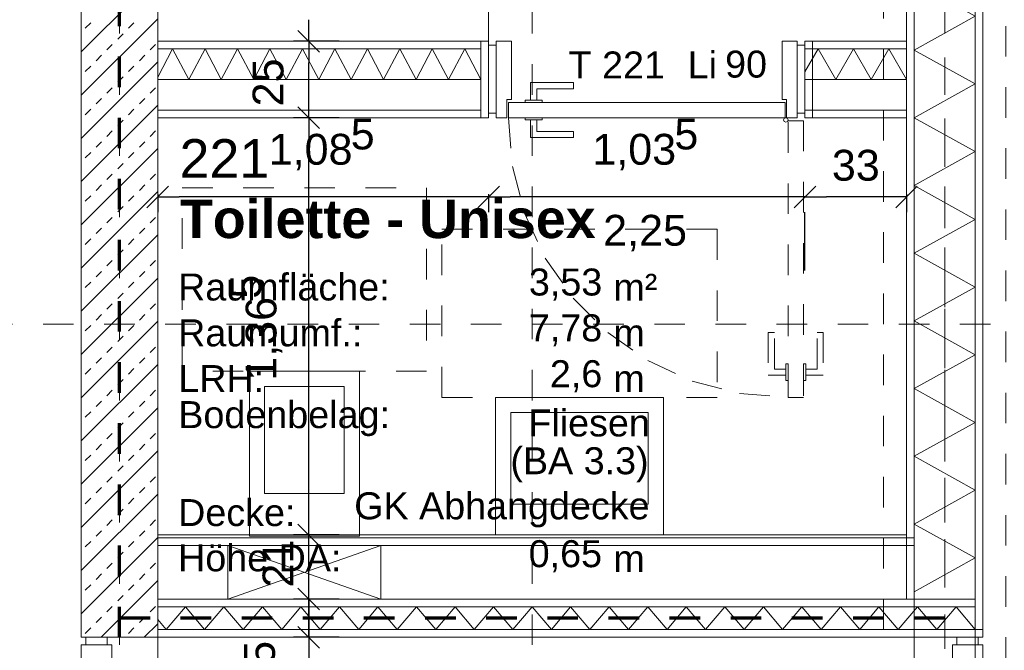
# Model space of a CAD drawing. Header units: metres. Extents: x -45.2 to 14.3, y -31.8 to 10.2.
# Tile 128 of 141: x -13.8 to -10.6, y -3.8 to -1.7. Entities that reach past the tile are written whole.
import ezdxf

# ---------------------------------------------------------------- set-up
doc = ezdxf.new("R2010")
doc.units = ezdxf.units.M
doc.header["$LTSCALE"] = 0.05
for name, pattern in [('Achsen 01', [5.291531, 3.175, -1.058062, 0.352704, -0.705764]), ('gestrichelt - 01', [2, 1, -1]), ('ISO-07 Punktiert', [0.889, 0.127, -0.762]), ('Raster 01', [2, 1, -1]), ('VW-01 Strichlinie kurz', [2, 1, -1])]:
    doc.linetypes.add(name, pattern=pattern)
doc.layers.get('0').update_dxf_attribs({"lineweight": 25})
for name, color, linetype, lineweight in [('013_Beton und Stahlbetonarbeiten-000 Unterzüge', 7, 'ISO-07 Punktiert', 13), ('013_Beton und Stahlbetonarbeiten-340 Innenwände', 7, 'Continuous', 18), ('024_Fliesen_Plattenarbeiten-340 Fliesen', 7, 'Continuous', 9), ('027_Tischlerarbeiten-340 Innentüren', 7, 'Continuous', 9), ('031_Metallbauarbeiten-340 Innentüren _ Elemente', 7, 'Continuous', 9), ('039_Trockenbauarbeiten-340 Gipskarton', 7, 'Continuous', 9), ('AV1-Brandschutzkonzept-Brandschutzkonzept', 7, 'Continuous', 5), ('AV1-Einrichtung Bemaßung', 7, 'Continuous', 9), ('AV1-Stempel-Raumstempel', 7, 'Continuous', 9)]:
    doc.layers.add(name, color=color, linetype=linetype, lineweight=lineweight)
for name, color, linetype, lineweight, true_color in [('039_Trockenbauarbeiten-340 Dämmung', 7, 'Continuous', 9, 0xc0c0c0), ('045_Sanitärausstattung-allg.', 9, 'Continuous', 9, 0x808080), ('AV1-Achsen', 1, 'Achsen 01', 18, 0xff0000), ('AV1-Einrichtung', 7, 'Continuous', 9, 0xa6a6a6), ('AV1-Raster', 7, 'Raster 01', 9, 0xa6a6a6)]:
    doc.layers.add(name, color=color, linetype=linetype, lineweight=lineweight, true_color=true_color)
doc.styles.add('Arial', font='arial.ttf')
doc.styles.add('Arial (bold)', font='arialbd.ttf')

msp = doc.modelspace()

# ---------------------------------------------------------------- linework, layer by layer
at = {"color": 0, "linetype": 'ByBlock', "lineweight": -2}
for p, q in [((-12.8807, -1.775), (-12.8807, -1.7043)), ((-12.8807, -1.775), (-12.8807, -1.8457)), ((-12.8807, -2.025), (-12.8807, -1.9543)), ((-12.8807, -2.025), (-12.8807, -2.0957)), ((-13.375, -2.2844), (-13.3043, -2.2844)), ((-12.2922, -2.2844), (-12.3628, -2.2844)), ((-12.2922, -2.2844), (-12.2215, -2.2844)), ((-11.2572, -2.2844), (-11.3278, -2.2844)), ((-11.2572, -2.2844), (-11.1865, -2.2844)), ((-10.925, -2.2844), (-10.9957, -2.2844)), ((-12.8807, -3.39), (-12.8807, -3.3193)), ((-12.8807, -3.39), (-12.8807, -3.3193)), ((-12.8807, -3.6), (-12.8807, -3.5293)), ((-12.8807, -3.6), (-12.8807, -3.6707)), ((-12.8807, -3.725), (-12.8807, -3.7957)), ((-12.8807, -3.725), (-12.8807, -3.7957))]:
    msp.add_line(p, q, dxfattribs=at)
at = {"color": 0, "linetype": 'Continuous', "lineweight": 15}
for p, q in [((-12.8453, -1.8104), (-12.9161, -1.7396)), ((-12.9161, -1.7396), (-12.8453, -1.8104)), ((-12.8453, -2.0604), (-12.9161, -1.9896)), ((-12.9161, -1.9896), (-12.8453, -2.0604)), ((-13.4104, -2.3198), (-13.3396, -2.2491)), ((-12.2568, -2.2491), (-12.3275, -2.3198)), ((-12.3275, -2.3198), (-12.2568, -2.2491)), ((-11.2218, -2.2491), (-11.2925, -2.3198)), ((-11.2925, -2.3198), (-11.2218, -2.2491)), ((-10.8896, -2.2491), (-10.9604, -2.3198)), ((-12.8453, -3.4254), (-12.9161, -3.3546)), ((-12.8453, -3.4254), (-12.9161, -3.3546)), ((-12.9161, -3.5646), (-12.8453, -3.6354)), ((-12.8453, -3.6354), (-12.9161, -3.5646)), ((-12.9161, -3.6896), (-12.8453, -3.7604)), ((-12.9161, -3.6896), (-12.8453, -3.7604))]:
    msp.add_line(p, q, dxfattribs=at)
at = {"layer": '013_Beton und Stahlbetonarbeiten-000 Unterzüge', "linetype": 'VW-01 Strichlinie kurz'}
for points in [[(-11, -7.9), (-11, -0.125), (-10.6, -0.125), (-10.6, -7.9)], [(-13.625, -5.275), (-13.625, -3.725), (-13.375, -3.725), (-13.375, -5.275)]]:
    msp.add_lwpolyline(points, close=True, dxfattribs=at)
at = {"layer": '013_Beton und Stahlbetonarbeiten-340 Innenwände', "color": 251, "linetype": 'Continuous', "lineweight": 13, "true_color": 0x4c4c4c}
for p, q in [((-13.375, -1.5598), (-13.625, -1.8098)), ((-13.375, -1.7012), (-13.625, -1.9512)), ((-13.6118, -1.7324), (-13.5941, -1.7147)), ((-13.4704, -1.7324), (-13.4527, -1.7147)), ((-13.5057, -1.7678), (-13.4881, -1.7501)), ((-13.5411, -1.8031), (-13.5234, -1.7854)), ((-13.3997, -1.8031), (-13.382, -1.7854)), ((-13.5765, -1.8385), (-13.5588, -1.8208)), ((-13.435, -1.8385), (-13.4174, -1.8208)), ((-13.375, -1.8426), (-13.625, -2.0926)), ((-13.6118, -1.8738), (-13.5941, -1.8562)), ((-13.4704, -1.8738), (-13.4527, -1.8562)), ((-13.5057, -1.9092), (-13.4881, -1.8915)), ((-13.5411, -1.9445), (-13.5234, -1.9269)), ((-13.3997, -1.9445), (-13.382, -1.9269)), ((-13.5765, -1.9799), (-13.5588, -1.9622)), ((-13.435, -1.9799), (-13.4174, -1.9622)), ((-13.375, -1.9841), (-13.625, -2.2341)), ((-13.6118, -2.0153), (-13.5941, -1.9976)), ((-13.4704, -2.0153), (-13.4527, -1.9976)), ((-13.5057, -2.0506), (-13.4881, -2.0329)), ((-13.5411, -2.086), (-13.5234, -2.0683)), ((-13.3997, -2.086), (-13.382, -2.0683)), ((-13.375, -2.1255), (-13.625, -2.3755)), ((-13.5765, -2.1213), (-13.5588, -2.1036)), ((-13.435, -2.1213), (-13.4174, -2.1036)), ((-13.6118, -2.1567), (-13.5941, -2.139)), ((-13.4704, -2.1567), (-13.4527, -2.139)), ((-13.5057, -2.192), (-13.4881, -2.1744)), ((-13.5411, -2.2274), (-13.5234, -2.2097)), ((-13.3997, -2.2274), (-13.382, -2.2097)), ((-13.5765, -2.2627), (-13.5588, -2.2451)), ((-13.435, -2.2627), (-13.4174, -2.2451)), ((-13.375, -2.2669), (-13.625, -2.5169)), ((-13.6118, -2.2981), (-13.5941, -2.2804)), ((-13.4704, -2.2981), (-13.4527, -2.2804)), ((-13.5057, -2.3335), (-13.4881, -2.3158)), ((-13.5411, -2.3688), (-13.5234, -2.3511)), ((-13.3997, -2.3688), (-13.382, -2.3511)), ((-13.375, -2.4083), (-13.625, -2.6583)), ((-13.5765, -2.4042), (-13.5588, -2.3865)), ((-13.435, -2.4042), (-13.4174, -2.3865)), ((-13.6118, -2.4395), (-13.5941, -2.4218)), ((-13.4704, -2.4395), (-13.4527, -2.4218)), ((-13.5057, -2.4749), (-13.4881, -2.4572)), ((-13.5411, -2.5102), (-13.5234, -2.4926)), ((-13.3997, -2.5102), (-13.382, -2.4926)), ((-13.5765, -2.5456), (-13.5588, -2.5279)), ((-13.435, -2.5456), (-13.4174, -2.5279)), ((-13.375, -2.5498), (-13.625, -2.7998)), ((-13.6118, -2.5809), (-13.5941, -2.5633)), ((-13.4704, -2.5809), (-13.4527, -2.5633)), ((-13.5057, -2.6163), (-13.4881, -2.5986)), ((-13.5411, -2.6517), (-13.5234, -2.634)), ((-13.3997, -2.6517), (-13.382, -2.634)), ((-13.5765, -2.687), (-13.5588, -2.6693)), ((-13.435, -2.687), (-13.4174, -2.6693)), ((-13.375, -2.6912), (-13.625, -2.9412)), ((-13.6118, -2.7224), (-13.5941, -2.7047)), ((-13.4704, -2.7224), (-13.4527, -2.7047)), ((-13.5057, -2.7577), (-13.4881, -2.74)), ((-13.5411, -2.7931), (-13.5234, -2.7754)), ((-13.3997, -2.7931), (-13.382, -2.7754)), ((-13.375, -2.8326), (-13.625, -3.0826)), ((-13.5765, -2.8284), (-13.5588, -2.8107)), ((-13.435, -2.8284), (-13.4174, -2.8107)), ((-13.6118, -2.8638), (-13.5941, -2.8461)), ((-13.4704, -2.8638), (-13.4527, -2.8461)), ((-13.5057, -2.8991), (-13.4881, -2.8815)), ((-13.5411, -2.9345), (-13.5234, -2.9168)), ((-13.3997, -2.9345), (-13.382, -2.9168)), ((-13.5765, -2.9698), (-13.5588, -2.9522)), ((-13.435, -2.9698), (-13.4174, -2.9522)), ((-13.375, -2.974), (-13.625, -3.224)), ((-13.6118, -3.0052), (-13.5941, -2.9875)), ((-13.4704, -3.0052), (-13.4527, -2.9875)), ((-13.5057, -3.0406), (-13.4881, -3.0229)), ((-13.5411, -3.0759), (-13.5234, -3.0582)), ((-13.3997, -3.0759), (-13.382, -3.0582)), ((-13.375, -3.1154), (-13.625, -3.3654)), ((-13.5765, -3.1113), (-13.5588, -3.0936)), ((-13.435, -3.1113), (-13.4174, -3.0936)), ((-13.6118, -3.1466), (-13.5941, -3.1289)), ((-13.4704, -3.1466), (-13.4527, -3.1289)), ((-13.5057, -3.182), (-13.4881, -3.1643)), ((-13.5411, -3.2173), (-13.5234, -3.1997)), ((-13.3997, -3.2173), (-13.382, -3.1997)), ((-13.5765, -3.2527), (-13.5588, -3.235)), ((-13.435, -3.2527), (-13.4174, -3.235)), ((-13.375, -3.2569), (-13.625, -3.5069)), ((-13.6118, -3.288), (-13.5941, -3.2704)), ((-13.4704, -3.288), (-13.4527, -3.2704)), ((-13.5057, -3.3234), (-13.4881, -3.3057)), ((-13.5411, -3.3588), (-13.5234, -3.3411)), ((-13.3997, -3.3588), (-13.382, -3.3411)), ((-13.5765, -3.3941), (-13.5588, -3.3764)), ((-13.435, -3.3941), (-13.4174, -3.3764)), ((-13.375, -3.3983), (-13.625, -3.6483)), ((-13.6118, -3.4295), (-13.5941, -3.4118)), ((-13.4704, -3.4295), (-13.4527, -3.4118)), ((-13.5057, -3.4648), (-13.4881, -3.4471)), ((-13.5411, -3.5002), (-13.5234, -3.4825)), ((-13.3997, -3.5002), (-13.382, -3.4825)), ((-13.5765, -3.5355), (-13.5588, -3.5179)), ((-13.375, -3.5397), (-13.5603, -3.725)), ((-13.435, -3.5355), (-13.4174, -3.5179)), ((-13.6118, -3.5709), (-13.5941, -3.5532)), ((-13.4704, -3.5709), (-13.4527, -3.5532)), ((-13.5057, -3.6062), (-13.4881, -3.5886)), ((-13.5411, -3.6416), (-13.5234, -3.6239)), ((-13.3997, -3.6416), (-13.382, -3.6239)), ((-13.5765, -3.677), (-13.5588, -3.6593)), ((-13.435, -3.677), (-13.4174, -3.6593)), ((-13.6118, -3.7123), (-13.5941, -3.6946)), ((-13.4704, -3.7123), (-13.4527, -3.6946)), ((-13.375, -3.6811), (-13.4189, -3.725))]:
    msp.add_line(p, q, dxfattribs=at)
at = {"layer": '013_Beton und Stahlbetonarbeiten-340 Innenwände'}
msp.add_lwpolyline([(-13.375, -0.125), (-13.625, -0.125), (-13.625, -3.725), (-13.375, -3.725)], close=True, dxfattribs=at)
at = {"layer": '024_Fliesen_Plattenarbeiten-340 Fliesen'}
msp.add_lwpolyline([(-13.375, -3.39), (-10.925, -3.39), (-10.925, -3.4), (-13.375, -3.4)], close=True, dxfattribs=at)
at = {"layer": '027_Tischlerarbeiten-340 Innentüren'}
for points in [[(-12.2672, -1.7875), (-12.2672, -2.01), (-12.2922, -2.01), (-12.2922, -1.7875)], [(-12.2672, -1.775), (-12.2672, -2.025), (-12.2322, -2.025), (-12.2322, -1.965), (-12.2172, -1.965), (-12.2172, -1.775)], [(-11.3172, -2.025), (-11.3172, -1.965), (-11.3322, -1.965), (-11.3322, -1.775), (-11.2822, -1.775), (-11.2822, -2.025)], [(-11.2572, -1.7875), (-11.2572, -2.01), (-11.2822, -2.01), (-11.2822, -1.7875)], [(-12.1547, -1.9675), (-12.1347, -1.9675), (-12.1347, -1.93), (-12.0147, -1.93), (-12.0147, -1.91), (-12.1547, -1.91)], [(-11.3222, -2.025), (-12.2272, -2.025), (-12.2272, -1.975), (-11.3222, -1.975)], [(-12.1172, -1.9675), (-12.1172, -1.975), (-12.1722, -1.975), (-12.1722, -1.9675)], [(-12.1172, -2.025), (-12.1172, -2.0325), (-12.1722, -2.0325), (-12.1722, -2.025)], [(-11.3197, -2.04), (-11.325, -2.0378), (-11.3272, -2.0325), (-11.325, -2.0272), (-11.3197, -2.025), (-11.3143, -2.0272), (-11.3122, -2.0325), (-11.3143, -2.0378)], [(-12.1547, -2.0325), (-12.1347, -2.0325), (-12.1347, -2.07), (-12.0147, -2.07), (-12.0147, -2.09), (-12.1547, -2.09)]]:
    msp.add_lwpolyline(points, close=True, dxfattribs=at)
at = {"layer": '027_Tischlerarbeiten-340 Innentüren', "color": 253, "linetype": 'gestrichelt - 01', "lineweight": 9, "true_color": 0xa6a6a6}
msp.add_lwpolyline([(-12.2272, -2.025), (-12.2144, -2.1843), (-12.1739, -2.339), (-12.1068, -2.4841), (-12.0154, -2.6152), (-11.9024, -2.7282), (-11.7713, -2.8197), (-11.6261, -2.8867), (-11.4715, -2.9272), (-11.3122, -2.94)], dxfattribs=at)
for points in [[(-11.2622, -2.035), (-11.2622, -2.94), (-11.3122, -2.94), (-11.3122, -2.035)], [(-11.3197, -2.8675), (-11.3197, -2.8475), (-11.3572, -2.8475), (-11.3572, -2.7275), (-11.3772, -2.7275), (-11.3772, -2.8675)], [(-11.2547, -2.8675), (-11.2547, -2.8475), (-11.2172, -2.8475), (-11.2172, -2.7275), (-11.1972, -2.7275), (-11.1972, -2.8675)], [(-11.3197, -2.83), (-11.3122, -2.83), (-11.3122, -2.885), (-11.3197, -2.885)], [(-11.2622, -2.83), (-11.2547, -2.83), (-11.2547, -2.885), (-11.2622, -2.885)]]:
    msp.add_lwpolyline(points, close=True, dxfattribs=at)
at = {"layer": '031_Metallbauarbeiten-340 Innentüren _ Elemente'}
for points in [[(-13.54, -3.75), (-13.61, -3.75), (-13.61, -3.725), (-13.54, -3.725)], [(-10.76, -3.725), (-10.69, -3.725), (-10.69, -3.75), (-10.76, -3.75)], [(-13.565, -3.835), (-13.625, -3.835), (-13.625, -3.75), (-13.525, -3.75), (-13.525, -3.85), (-13.565, -3.85)], [(-10.735, -3.835), (-10.675, -3.835), (-10.675, -3.75), (-10.775, -3.75), (-10.775, -3.85), (-10.735, -3.85)]]:
    msp.add_lwpolyline(points, close=True, dxfattribs=at)
at = {"layer": '039_Trockenbauarbeiten-340 Dämmung'}
for points in [[(-10.7, -1.25), (-10.9, -1.3608), (-10.7, -1.4715), (-10.9, -1.5823), (-10.7, -1.693), (-10.9, -1.8038), (-10.7, -1.9145), (-10.9, -2.0253), (-10.7, -2.1361), (-10.9, -2.2468), (-10.7, -2.3576), (-10.9, -2.4683), (-10.7, -2.5791), (-10.9, -2.6898), (-10.7, -2.8006), (-10.9, -2.9114), (-10.7, -3.0221), (-10.9, -3.1329), (-10.7, -3.2436), (-10.9, -3.3544), (-10.7, -3.4651), (-10.9, -3.5759)], [(-12.3172, -1.9), (-12.3703, -1.8), (-12.4234, -1.9), (-12.4765, -1.8), (-12.5296, -1.9), (-12.5827, -1.8), (-12.6358, -1.9), (-12.6889, -1.8), (-12.742, -1.9), (-12.7951, -1.8), (-12.8482, -1.9), (-12.9013, -1.8), (-12.9545, -1.9), (-13.0076, -1.8), (-13.0607, -1.9), (-13.1138, -1.8), (-13.1669, -1.9), (-13.22, -1.8), (-13.2731, -1.9), (-13.3262, -1.8), (-13.375, -1.8919)], [(-10.925, -1.9), (-10.9827, -1.8), (-11.0405, -1.9), (-11.0982, -1.8), (-11.1559, -1.9), (-11.2137, -1.8), (-11.2572, -1.8753)], [(-10.7, -3.7), (-10.763, -3.625), (-10.8261, -3.7), (-10.8891, -3.625), (-10.9521, -3.7), (-11.0152, -3.625), (-11.0782, -3.7), (-11.1413, -3.625), (-11.2043, -3.7), (-11.2673, -3.625), (-11.3304, -3.7), (-11.3934, -3.625), (-11.4564, -3.7), (-11.5195, -3.625), (-11.5825, -3.7), (-11.6456, -3.625), (-11.7086, -3.7), (-11.7716, -3.625), (-11.8347, -3.7), (-11.8977, -3.625), (-11.9607, -3.7), (-12.0238, -3.625), (-12.0868, -3.7), (-12.1499, -3.625), (-12.2129, -3.7), (-12.2759, -3.625), (-12.339, -3.7), (-12.402, -3.625), (-12.465, -3.7), (-12.5281, -3.625), (-12.5911, -3.7), (-12.6542, -3.625), (-12.7172, -3.7), (-12.7802, -3.625), (-12.8433, -3.7), (-12.9063, -3.625), (-12.9693, -3.7), (-13.0324, -3.625), (-13.0954, -3.7), (-13.1585, -3.625), (-13.2215, -3.7), (-13.2845, -3.625), (-13.3476, -3.7), (-13.375, -3.6674)]]:
    msp.add_lwpolyline(points, dxfattribs=at)
for points in [[(-10.7, -1.25), (-10.7, -5.275), (-10.9, -5.275), (-10.9, -1.25)], [(-13.375, -1.8), (-12.3172, -1.8), (-12.3172, -1.9), (-13.375, -1.9)], [(-11.2572, -1.8), (-10.925, -1.8), (-10.925, -1.9), (-11.2572, -1.9)], [(-13.375, -3.625), (-10.7, -3.625), (-10.7, -3.7), (-13.375, -3.7)]]:
    msp.add_lwpolyline(points, close=True, dxfattribs=at)
at = {"layer": '039_Trockenbauarbeiten-340 Gipskarton'}
for points in [[(-10.925, -1.225), (-10.9, -1.225), (-10.9, -3.6), (-10.925, -3.6)], [(-10.7, -1.225), (-10.675, -1.225), (-10.675, -3.7), (-10.7, -3.7)], [(-13.375, -1.8), (-12.3172, -1.8), (-12.3172, -1.775), (-13.375, -1.775)], [(-12.3172, -1.775), (-12.3172, -2.025), (-12.2922, -2.025), (-12.2922, -1.775)], [(-11.2572, -1.8), (-10.925, -1.8), (-10.925, -1.775), (-11.2572, -1.775)], [(-11.2572, -1.775), (-11.2572, -2.025), (-11.2322, -2.025), (-11.2322, -1.775)], [(-13.375, -2.025), (-12.3172, -2.025), (-12.3172, -2), (-13.375, -2)], [(-11.2572, -2.025), (-10.925, -2.025), (-10.925, -2), (-11.2572, -2)], [(-13.375, -3.425), (-10.9, -3.425), (-10.9, -3.4), (-13.375, -3.4)], [(-13.375, -3.625), (-10.7, -3.625), (-10.7, -3.6), (-13.375, -3.6)], [(-13.375, -3.725), (-10.675, -3.725), (-10.675, -3.7), (-13.375, -3.7)]]:
    msp.add_lwpolyline(points, close=True, dxfattribs=at)
at = {"layer": '045_Sanitärausstattung-allg.'}
for p, q in [((-12.645, -3.6), (-13.145, -3.425)), ((-13.145, -3.6), (-12.645, -3.425))]:
    msp.add_line(p, q, dxfattribs=at)
at = {"layer": '045_Sanitärausstattung-allg.', "linetype": 'Raster 01'}
for points in [[(-13.295, -2.8541), (-13.295, -2.2541), (-12.495, -2.2541), (-12.495, -2.8541)], [(-11.545, -2.39), (-11.545, -2.94), (-12.445, -2.94), (-12.445, -2.39)]]:
    msp.add_lwpolyline(points, close=True, dxfattribs=at)
at = {"layer": '045_Sanitärausstattung-allg.'}
for points in [[(-13.075, -3.3941), (-13.075, -2.8541), (-12.715, -2.8541), (-12.715, -3.3941)], [(-13.025, -3.2541), (-13.025, -2.9041), (-12.765, -2.9041), (-12.765, -3.2541)], [(-11.72, -2.94), (-11.72, -3.39), (-12.27, -3.39), (-12.27, -2.94)], [(-11.77, -2.99), (-11.77, -3.29), (-12.22, -3.29), (-12.22, -2.99)], [(-13.145, -3.6), (-13.145, -3.425), (-12.645, -3.425), (-12.645, -3.6)]]:
    msp.add_lwpolyline(points, close=True, dxfattribs=at)
at = {"layer": 'AV1-Achsen'}
msp.add_line((-10.8, -26.5), (-10.8, 4.9), dxfattribs=at)
at = {"layer": 'AV1-Brandschutzkonzept-Brandschutzkonzept', "color": 14, "linetype": 'gestrichelt - 01', "lineweight": 70, "true_color": 0xaa0000}
msp.add_line((-13.5, -3.725), (-13.5, 0), dxfattribs=at)
at = {"layer": 'AV1-Brandschutzkonzept-Brandschutzkonzept', "color": 40, "linetype": 'gestrichelt - 01', "lineweight": 70, "true_color": 0xffc000}
msp.add_line((-10.8, -3.6625), (-13.5, -3.6625), dxfattribs=at)
at = {"layer": 'AV1-Einrichtung'}
msp.add_lwpolyline([(-12.2922, -1.775), (-13.375, -1.775), (-13.375, -1.175), (-12.2922, -1.175)], close=True, dxfattribs=at)
at = {"layer": 'AV1-Einrichtung Bemaßung', "color": 0, "lineweight": -2}
for p, q in [((-12.7807, -1.775), (-12.9307, -1.775)), ((-12.7807, -1.775), (-12.9307, -1.775)), ((-12.8807, -1.9543), (-12.8807, -1.8457)), ((-12.7807, -2.025), (-12.9307, -2.025)), ((-12.7807, -2.025), (-12.9307, -2.025)), ((-12.8807, -3.3193), (-12.8807, -2.0957)), ((-13.375, -2.275), (-13.375, -2.3344)), ((-12.3628, -2.2844), (-13.3043, -2.2844)), ((-12.2922, -2.275), (-12.2922, -2.3344)), ((-12.2922, -2.275), (-12.2922, -2.3344)), ((-11.3278, -2.2844), (-12.2215, -2.2844)), ((-10.9957, -2.2844), (-11.1865, -2.2844)), ((-10.925, -2.275), (-10.925, -2.3344)), ((-11.2572, -2.525), (-11.2572, -2.3344)), ((-11.2572, -2.525), (-11.2572, -2.3344)), ((-12.8807, -3.3193), (-12.8807, -3.2486)), ((-12.7807, -3.39), (-12.9307, -3.39)), ((-12.7807, -3.39), (-12.9307, -3.39)), ((-12.8807, -3.6), (-12.8807, -3.39)), ((-12.8807, -3.5293), (-12.8807, -3.4586)), ((-12.7807, -3.6), (-12.9307, -3.6)), ((-12.7807, -3.6), (-12.9307, -3.6)), ((-12.8807, -3.725), (-12.8807, -3.6)), ((-12.8807, -3.6707), (-12.8807, -3.7414)), ((-12.7807, -3.725), (-12.9307, -3.725)), ((-12.7807, -3.725), (-12.9307, -3.725))]:
    msp.add_line(p, q, dxfattribs=at)
at = {"layer": 'AV1-Raster'}
for p, q in [((-13.5, -22.95), (-13.5, 1.35)), ((-12.15, -22.95), (-12.15, 1.35)), ((-10.8, -22.95), (-10.8, 1.35)), ((1.35, -2.7), (-40.5, -2.7))]:
    msp.add_line(p, q, dxfattribs=at)
at = {"layer": 'Defpoints', "color": 0, "lineweight": 0}
for p, q in [((-13.375, -1.775), (-13.375, -1.775)), ((-12.8807, -1.775), (-12.8807, -1.775)), ((-12.2922, -1.775), (-12.2922, -1.775)), ((-12.2922, -1.775), (-12.2922, -1.775)), ((-10.925, -1.775), (-10.925, -1.775)), ((-10.925, -1.775), (-10.925, -1.775)), ((-10.925, -1.775), (-10.925, -1.775)), ((-12.8807, -2.025), (-12.8807, -2.025)), ((-11.2572, -2.025), (-11.2572, -2.025)), ((-11.2572, -2.025), (-11.2572, -2.025)), ((-10.925, -2.025), (-10.925, -2.025)), ((-10.925, -2.025), (-10.925, -2.025)), ((-13.375, -2.2844), (-13.375, -2.2844)), ((-12.2922, -2.2844), (-12.2922, -2.2844)), ((-11.2572, -2.2844), (-11.2572, -2.2844)), ((-12.8807, -3.39), (-12.8807, -3.39)), ((-11.3706, -3.39), (-11.3706, -3.39)), ((-11.3706, -3.39), (-11.3706, -3.39)), ((-12.8807, -3.6), (-12.8807, -3.6)), ((-11.15, -3.6), (-11.15, -3.6)), ((-11.15, -3.6), (-11.15, -3.6)), ((-13.375, -3.675), (-13.375, -3.675)), ((-13.375, -3.675), (-13.375, -3.675)), ((-13.625, -3.725), (-13.625, -3.725)), ((-13.625, -3.725), (-13.625, -3.725)), ((-13.625, -3.725), (-13.625, -3.725)), ((-12.8807, -3.725), (-12.8807, -3.725)), ((-12.15, -3.725), (-12.15, -3.725)), ((-12.15, -3.725), (-12.15, -3.725))]:
    msp.add_line(p, q, dxfattribs=at)

# ---------------------------------------------------------------- texts
at = {"layer": '031_Metallbauarbeiten-340 Innentüren _ Elemente', "char_height": 0.08826, "attachment_point": 7, "style": 'Arial'}
for s, insert in [('T 221', (-12.0306, -1.8966)), ('Li', (-11.6409, -1.8966)), ('90', (-11.5185, -1.8951))]:
    msp.add_mtext(s, dxfattribs=dict(at, insert=insert))
at = {"layer": 'AV1-Einrichtung Bemaßung', "color": 0, "attachment_point": 7, "rotation": 90, "style": 'Arial'}
for s, insert, char_height in [('25', (-12.9621, -1.9881), 0.10087), ('5', (-13.0349, -2.6173), 0.1009), ('1,36', (-12.9676, -2.8857), 0.10087), ('21', (-12.9309, -3.5625), 0.10087), ('5', (-12.9899, -3.8154), 0.1009)]:
    msp.add_mtext(s, dxfattribs=dict(at, insert=insert, char_height=char_height))
at = {"layer": 'AV1-Einrichtung Bemaßung', "color": 0, "attachment_point": 7, "style": 'Arial'}
for s, insert, char_height in [('5', (-12.7434, -2.1302), 0.1009), ('5', (-11.6845, -2.1302), 0.1009), ('1,08', (-13.0118, -2.1975), 0.10087), ('1,03', (-11.9529, -2.1975), 0.10087), ('33', (-11.1692, -2.2324), 0.10087)]:
    msp.add_mtext(s, dxfattribs=dict(at, insert=insert, char_height=char_height))
at = {"layer": 'AV1-Einrichtung Bemaßung', "insert": (-11.9175, -2.4625), "char_height": 0.10087, "attachment_point": 7, "style": 'Arial'}
msp.add_mtext('2,25', dxfattribs=at)
at = {"layer": 'AV1-Stempel-Raumstempel', "attachment_point": 7}
for s, insert, char_height, style in [('221', (-13.3036, -2.2213), 0.12609, 'Arial'), ('Toilette - Unisex', (-13.3023, -2.4208), 0.12609, 'Arial (bold)'), ('Raumfläche:', (-13.3082, -2.6243), 0.088263, 'Arial'), ('3,53', (-12.1604, -2.6232), 0.08826, 'Arial'), ('m²', (-11.8841, -2.6239), 0.08826, 'Arial'), ('Raumumf.:', (-13.3082, -2.7743), 0.08826, 'Arial'), ('7,78', (-12.1606, -2.7732), 0.08826, 'Arial'), ('m', (-11.8841, -2.7728), 0.0883, 'Arial'), ('LRH:', (-13.3075, -2.9228), 0.08826, 'Arial'), ('2,6', (-12.0918, -2.9232), 0.08826, 'Arial'), ('m', (-11.8841, -2.9228), 0.0883, 'Arial'), ('Bodenbelag:', (-13.3075, -3.0673), 0.088263, 'Arial'), ('Fliesen', (-12.1622, -3.0691), 0.08826, 'Arial'), ('(BA 3.3)', (-12.221, -3.2181), 0.08826, 'Arial'), ('Decke:', (-13.308, -3.3624), 0.08826, 'Arial'), ('GK Abhangdecke', (-12.7321, -3.3657), 0.088263, 'Arial'), ('Höhe DA:', (-13.3083, -3.5104), 0.08826, 'Arial'), ('0,65', (-12.1611, -3.5121), 0.08826, 'Arial'), ('m', (-11.8841, -3.5118), 0.0883, 'Arial')]:
    msp.add_mtext(s, dxfattribs=dict(at, insert=insert, char_height=char_height, style=style))

doc.saveas('drawing.dxf')
